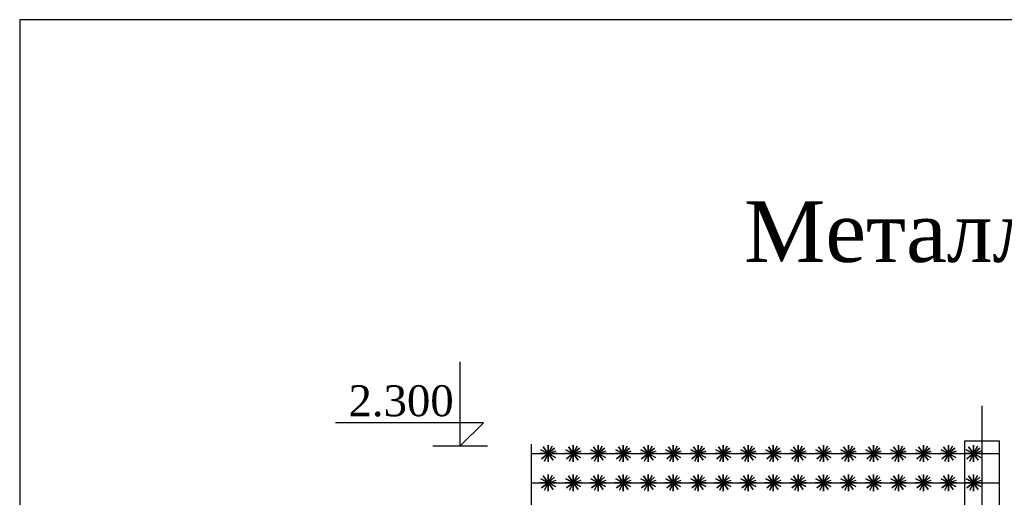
# Model space of a CAD drawing. Header units: inches. Extents: x 9403 to 10041, y 45 to 1090.
# Tile 7 of 41: x 9513 to 9577, y 370 to 400. Entities that reach past the tile are written whole.
import ezdxf
from ezdxf.enums import TextEntityAlignment as Align

# ---------------------------------------------------------------- set-up
doc = ezdxf.new("R2010")
doc.units = ezdxf.units.IN
doc.header["$MEASUREMENT"] = 0
doc.layers.add('Водопровод 2', color=7, linetype='Continuous')
doc.styles.add('TIEMS', font='times.ttf')

msp = doc.modelspace()

# ---------------------------------------------------------------- linework, layer by layer
for p, q in [((9541.394, 372.9), (9541.394, 378.327)), ((9542.895, 374.406), (9533.335, 374.406)), ((9541.394, 372.9), (9542.895, 374.406)), ((9539.628, 372.9), (9543.161, 372.9))]:
    msp.add_line(p, q)
at = {"color": 3}
msp.add_line((9545.993, 323.377), (9545.993, 373.027), dxfattribs=at)
at = {"linetype": 'ByBlock'}
msp.add_lwpolyline([(9575.112, 363.446), (9575.112, 375.489)], dxfattribs=at)
for points in [[(9547.071, 372.412), (9547.479, 372.765), (9547.071, 372.412), (9546.758, 372.851), (9547.071, 372.412), (9546.647, 372.081), (9547.071, 372.412), (9547.385, 371.974), (9547.071, 372.412), (9547.61, 372.412), (9546.533, 372.412), (9547.071, 372.412), (9547.071, 371.874), (9547.071, 372.951), (9547.071, 372.412), (9547.55, 372.166), (9546.593, 372.659), (9547.071, 372.412), (9546.841, 371.926), (9547.071, 372.412), (9547.329, 372.886), (9547.071, 372.412), (9547.582, 372.584)], [(9548.688, 372.412), (9549.095, 372.765), (9548.688, 372.412), (9548.375, 372.851), (9548.688, 372.412), (9548.263, 372.081), (9548.688, 372.412), (9549.001, 371.974), (9548.688, 372.412), (9549.226, 372.412), (9548.149, 372.412), (9548.688, 372.412), (9548.688, 371.874), (9548.688, 372.951), (9548.688, 372.412), (9549.166, 372.166), (9548.209, 372.659), (9548.688, 372.412), (9548.457, 371.926), (9548.688, 372.412), (9548.945, 372.886), (9548.688, 372.412), (9549.198, 372.584)], [(9550.304, 372.412), (9550.711, 372.765), (9550.304, 372.412), (9549.991, 372.851), (9550.304, 372.412), (9549.879, 372.081), (9550.304, 372.412), (9550.617, 371.974), (9550.304, 372.412), (9550.842, 372.412), (9549.765, 372.412), (9550.304, 372.412), (9550.304, 371.874), (9550.304, 372.951), (9550.304, 372.412), (9550.783, 372.166), (9549.825, 372.659), (9550.304, 372.412), (9550.073, 371.926), (9550.304, 372.412), (9550.561, 372.886), (9550.304, 372.412), (9550.814, 372.584)], [(9551.92, 372.412), (9552.328, 372.765), (9551.92, 372.412), (9551.607, 372.851), (9551.92, 372.412), (9551.495, 372.081), (9551.92, 372.412), (9552.233, 371.974), (9551.92, 372.412), (9552.459, 372.412), (9551.381, 372.412), (9551.92, 372.412), (9551.92, 371.874), (9551.92, 372.951), (9551.92, 372.412), (9552.399, 372.166), (9551.441, 372.659), (9551.92, 372.412), (9551.689, 371.926), (9551.92, 372.412), (9552.177, 372.886), (9551.92, 372.412), (9552.431, 372.584)], [(9553.536, 372.412), (9553.944, 372.765), (9553.536, 372.412), (9553.223, 372.851), (9553.536, 372.412), (9553.111, 372.081), (9553.536, 372.412), (9553.849, 371.974), (9553.536, 372.412), (9554.075, 372.412), (9552.997, 372.412), (9553.536, 372.412), (9553.536, 371.874), (9553.536, 372.951), (9553.536, 372.412), (9554.015, 372.166), (9553.057, 372.659), (9553.536, 372.412), (9553.306, 371.926), (9553.536, 372.412), (9553.793, 372.886), (9553.536, 372.412), (9554.047, 372.584)], [(9555.152, 372.412), (9555.56, 372.765), (9555.152, 372.412), (9554.839, 372.851), (9555.152, 372.412), (9554.728, 372.081), (9555.152, 372.412), (9555.465, 371.974), (9555.152, 372.412), (9555.691, 372.412), (9554.614, 372.412), (9555.152, 372.412), (9555.152, 371.874), (9555.152, 372.951), (9555.152, 372.412), (9555.631, 372.166), (9554.673, 372.659), (9555.152, 372.412), (9554.922, 371.926), (9555.152, 372.412), (9555.41, 372.886), (9555.152, 372.412), (9555.663, 372.584)], [(9556.768, 372.412), (9557.176, 372.765), (9556.768, 372.412), (9556.455, 372.851), (9556.768, 372.412), (9556.344, 372.081), (9556.768, 372.412), (9557.082, 371.974), (9556.768, 372.412), (9557.307, 372.412), (9556.23, 372.412), (9556.768, 372.412), (9556.768, 371.874), (9556.768, 372.951), (9556.768, 372.412), (9557.247, 372.166), (9556.29, 372.659), (9556.768, 372.412), (9556.538, 371.926), (9556.768, 372.412), (9557.026, 372.886), (9556.768, 372.412), (9557.279, 372.584)], [(9558.385, 372.412), (9558.792, 372.765), (9558.385, 372.412), (9558.072, 372.851), (9558.385, 372.412), (9557.96, 372.081), (9558.385, 372.412), (9558.698, 371.974), (9558.385, 372.412), (9558.923, 372.412), (9557.846, 372.412), (9558.385, 372.412), (9558.385, 371.874), (9558.385, 372.951), (9558.385, 372.412), (9558.863, 372.166), (9557.906, 372.659), (9558.385, 372.412), (9558.154, 371.926), (9558.385, 372.412), (9558.642, 372.886), (9558.385, 372.412), (9558.895, 372.584)], [(9560.001, 372.412), (9560.408, 372.765), (9560.001, 372.412), (9559.688, 372.851), (9560.001, 372.412), (9559.576, 372.081), (9560.001, 372.412), (9560.314, 371.974), (9560.001, 372.412), (9560.54, 372.412), (9559.462, 372.412), (9560.001, 372.412), (9560.001, 371.874), (9560.001, 372.951), (9560.001, 372.412), (9560.48, 372.166), (9559.522, 372.659), (9560.001, 372.412), (9559.77, 371.926), (9560.001, 372.412), (9560.258, 372.886), (9560.001, 372.412), (9560.511, 372.584)], [(9561.617, 372.412), (9562.025, 372.765), (9561.617, 372.412), (9561.304, 372.851), (9561.617, 372.412), (9561.192, 372.081), (9561.617, 372.412), (9561.93, 371.974), (9561.617, 372.412), (9562.156, 372.412), (9561.078, 372.412), (9561.617, 372.412), (9561.617, 371.874), (9561.617, 372.951), (9561.617, 372.412), (9562.096, 372.166), (9561.138, 372.659), (9561.617, 372.412), (9561.386, 371.926), (9561.617, 372.412), (9561.874, 372.886), (9561.617, 372.412), (9562.128, 372.584)], [(9563.233, 372.412), (9563.641, 372.765), (9563.233, 372.412), (9562.92, 372.851), (9563.233, 372.412), (9562.808, 372.081), (9563.233, 372.412), (9563.546, 371.974), (9563.233, 372.412), (9563.772, 372.412), (9562.694, 372.412), (9563.233, 372.412), (9563.233, 371.874), (9563.233, 372.951), (9563.233, 372.412), (9563.712, 372.166), (9562.754, 372.659), (9563.233, 372.412), (9563.003, 371.926), (9563.233, 372.412), (9563.49, 372.886), (9563.233, 372.412), (9563.744, 372.584)], [(9564.849, 372.412), (9565.257, 372.765), (9564.849, 372.412), (9564.536, 372.851), (9564.849, 372.412), (9564.425, 372.081), (9564.849, 372.412), (9565.162, 371.974), (9564.849, 372.412), (9565.388, 372.412), (9564.311, 372.412), (9564.849, 372.412), (9564.849, 371.874), (9564.849, 372.951), (9564.849, 372.412), (9565.328, 372.166), (9564.37, 372.659), (9564.849, 372.412), (9564.619, 371.926), (9564.849, 372.412), (9565.107, 372.886), (9564.849, 372.412), (9565.36, 372.584)], [(9566.465, 372.412), (9566.873, 372.765), (9566.465, 372.412), (9566.152, 372.851), (9566.465, 372.412), (9566.041, 372.081), (9566.465, 372.412), (9566.779, 371.974), (9566.465, 372.412), (9567.004, 372.412), (9565.927, 372.412), (9566.465, 372.412), (9566.465, 371.874), (9566.465, 372.951), (9566.465, 372.412), (9566.944, 372.166), (9565.987, 372.659), (9566.465, 372.412), (9566.235, 371.926), (9566.465, 372.412), (9566.723, 372.886), (9566.465, 372.412), (9566.976, 372.584)], [(9568.082, 372.412), (9568.489, 372.765), (9568.082, 372.412), (9567.769, 372.851), (9568.082, 372.412), (9567.657, 372.081), (9568.082, 372.412), (9568.395, 371.974), (9568.082, 372.412), (9568.62, 372.412), (9567.543, 372.412), (9568.082, 372.412), (9568.082, 371.874), (9568.082, 372.951), (9568.082, 372.412), (9568.56, 372.166), (9567.603, 372.659), (9568.082, 372.412), (9567.851, 371.926), (9568.082, 372.412), (9568.339, 372.886), (9568.082, 372.412), (9568.592, 372.584)], [(9569.698, 372.412), (9570.105, 372.765), (9569.698, 372.412), (9569.385, 372.851), (9569.698, 372.412), (9569.273, 372.081), (9569.698, 372.412), (9570.011, 371.974), (9569.698, 372.412), (9570.237, 372.412), (9569.159, 372.412), (9569.698, 372.412), (9569.698, 371.874), (9569.698, 372.951), (9569.698, 372.412), (9570.177, 372.166), (9569.219, 372.659), (9569.698, 372.412), (9569.467, 371.926), (9569.698, 372.412), (9569.955, 372.886), (9569.698, 372.412), (9570.208, 372.584)], [(9571.314, 372.412), (9571.722, 372.765), (9571.314, 372.412), (9571.001, 372.851), (9571.314, 372.412), (9570.889, 372.081), (9571.314, 372.412), (9571.627, 371.974), (9571.314, 372.412), (9571.853, 372.412), (9570.775, 372.412), (9571.314, 372.412), (9571.314, 371.874), (9571.314, 372.951), (9571.314, 372.412), (9571.793, 372.166), (9570.835, 372.659), (9571.314, 372.412), (9571.083, 371.926), (9571.314, 372.412), (9571.571, 372.886), (9571.314, 372.412), (9571.825, 372.584)], [(9572.93, 372.412), (9573.338, 372.765), (9572.93, 372.412), (9572.617, 372.851), (9572.93, 372.412), (9572.505, 372.081), (9572.93, 372.412), (9573.243, 371.974), (9572.93, 372.412), (9573.469, 372.412), (9572.391, 372.412), (9572.93, 372.412), (9572.93, 371.874), (9572.93, 372.951), (9572.93, 372.412), (9573.409, 372.166), (9572.451, 372.659), (9572.93, 372.412), (9572.7, 371.926), (9572.93, 372.412), (9573.187, 372.886), (9572.93, 372.412), (9573.441, 372.584)], [(9574.546, 372.412), (9574.954, 372.765), (9574.546, 372.412), (9574.233, 372.851), (9574.546, 372.412), (9574.122, 372.081), (9574.546, 372.412), (9574.859, 371.974), (9574.546, 372.412), (9575.085, 372.412), (9574.008, 372.412), (9574.546, 372.412), (9574.546, 371.874), (9574.546, 372.951), (9574.546, 372.412), (9575.025, 372.166), (9574.067, 372.659), (9574.546, 372.412), (9574.316, 371.926), (9574.546, 372.412), (9574.804, 372.886), (9574.546, 372.412), (9575.057, 372.584)], [(9545.993, 372.412), (9576.232, 372.412)], [(9547.071, 370.527), (9547.479, 370.879), (9547.071, 370.527), (9546.758, 370.965), (9547.071, 370.527), (9546.647, 370.196), (9547.071, 370.527), (9547.385, 370.089), (9547.071, 370.527), (9547.61, 370.527), (9546.533, 370.527), (9547.071, 370.527), (9547.071, 369.988), (9547.071, 371.066), (9547.071, 370.527), (9547.55, 370.28), (9546.593, 370.774), (9547.071, 370.527), (9546.841, 370.04), (9547.071, 370.527), (9547.329, 371), (9547.071, 370.527), (9547.582, 370.699)], [(9548.688, 370.527), (9549.095, 370.879), (9548.688, 370.527), (9548.375, 370.965), (9548.688, 370.527), (9548.263, 370.196), (9548.688, 370.527), (9549.001, 370.089), (9548.688, 370.527), (9549.226, 370.527), (9548.149, 370.527), (9548.688, 370.527), (9548.688, 369.988), (9548.688, 371.066), (9548.688, 370.527), (9549.166, 370.28), (9548.209, 370.774), (9548.688, 370.527), (9548.457, 370.04), (9548.688, 370.527), (9548.945, 371), (9548.688, 370.527), (9549.198, 370.699)], [(9550.304, 370.527), (9550.711, 370.879), (9550.304, 370.527), (9549.991, 370.965), (9550.304, 370.527), (9549.879, 370.196), (9550.304, 370.527), (9550.617, 370.089), (9550.304, 370.527), (9550.842, 370.527), (9549.765, 370.527), (9550.304, 370.527), (9550.304, 369.988), (9550.304, 371.066), (9550.304, 370.527), (9550.783, 370.28), (9549.825, 370.774), (9550.304, 370.527), (9550.073, 370.04), (9550.304, 370.527), (9550.561, 371), (9550.304, 370.527), (9550.814, 370.699)], [(9551.92, 370.527), (9552.328, 370.879), (9551.92, 370.527), (9551.607, 370.965), (9551.92, 370.527), (9551.495, 370.196), (9551.92, 370.527), (9552.233, 370.089), (9551.92, 370.527), (9552.459, 370.527), (9551.381, 370.527), (9551.92, 370.527), (9551.92, 369.988), (9551.92, 371.066), (9551.92, 370.527), (9552.399, 370.28), (9551.441, 370.774), (9551.92, 370.527), (9551.689, 370.04), (9551.92, 370.527), (9552.177, 371), (9551.92, 370.527), (9552.431, 370.699)], [(9553.536, 370.527), (9553.944, 370.879), (9553.536, 370.527), (9553.223, 370.965), (9553.536, 370.527), (9553.111, 370.196), (9553.536, 370.527), (9553.849, 370.089), (9553.536, 370.527), (9554.075, 370.527), (9552.997, 370.527), (9553.536, 370.527), (9553.536, 369.988), (9553.536, 371.066), (9553.536, 370.527), (9554.015, 370.28), (9553.057, 370.774), (9553.536, 370.527), (9553.306, 370.04), (9553.536, 370.527), (9553.793, 371), (9553.536, 370.527), (9554.047, 370.699)], [(9555.152, 370.527), (9555.56, 370.879), (9555.152, 370.527), (9554.839, 370.965), (9555.152, 370.527), (9554.728, 370.196), (9555.152, 370.527), (9555.465, 370.089), (9555.152, 370.527), (9555.691, 370.527), (9554.614, 370.527), (9555.152, 370.527), (9555.152, 369.988), (9555.152, 371.066), (9555.152, 370.527), (9555.631, 370.28), (9554.673, 370.774), (9555.152, 370.527), (9554.922, 370.04), (9555.152, 370.527), (9555.41, 371), (9555.152, 370.527), (9555.663, 370.699)], [(9556.768, 370.527), (9557.176, 370.879), (9556.768, 370.527), (9556.455, 370.965), (9556.768, 370.527), (9556.344, 370.196), (9556.768, 370.527), (9557.082, 370.089), (9556.768, 370.527), (9557.307, 370.527), (9556.23, 370.527), (9556.768, 370.527), (9556.768, 369.988), (9556.768, 371.066), (9556.768, 370.527), (9557.247, 370.28), (9556.29, 370.774), (9556.768, 370.527), (9556.538, 370.04), (9556.768, 370.527), (9557.026, 371), (9556.768, 370.527), (9557.279, 370.699)], [(9558.385, 370.527), (9558.792, 370.879), (9558.385, 370.527), (9558.072, 370.965), (9558.385, 370.527), (9557.96, 370.196), (9558.385, 370.527), (9558.698, 370.089), (9558.385, 370.527), (9558.923, 370.527), (9557.846, 370.527), (9558.385, 370.527), (9558.385, 369.988), (9558.385, 371.066), (9558.385, 370.527), (9558.863, 370.28), (9557.906, 370.774), (9558.385, 370.527), (9558.154, 370.04), (9558.385, 370.527), (9558.642, 371), (9558.385, 370.527), (9558.895, 370.699)], [(9560.001, 370.527), (9560.408, 370.879), (9560.001, 370.527), (9559.688, 370.965), (9560.001, 370.527), (9559.576, 370.196), (9560.001, 370.527), (9560.314, 370.089), (9560.001, 370.527), (9560.54, 370.527), (9559.462, 370.527), (9560.001, 370.527), (9560.001, 369.988), (9560.001, 371.066), (9560.001, 370.527), (9560.48, 370.28), (9559.522, 370.774), (9560.001, 370.527), (9559.77, 370.04), (9560.001, 370.527), (9560.258, 371), (9560.001, 370.527), (9560.511, 370.699)], [(9561.617, 370.527), (9562.025, 370.879), (9561.617, 370.527), (9561.304, 370.965), (9561.617, 370.527), (9561.192, 370.196), (9561.617, 370.527), (9561.93, 370.089), (9561.617, 370.527), (9562.156, 370.527), (9561.078, 370.527), (9561.617, 370.527), (9561.617, 369.988), (9561.617, 371.066), (9561.617, 370.527), (9562.096, 370.28), (9561.138, 370.774), (9561.617, 370.527), (9561.386, 370.04), (9561.617, 370.527), (9561.874, 371), (9561.617, 370.527), (9562.128, 370.699)], [(9563.233, 370.527), (9563.641, 370.879), (9563.233, 370.527), (9562.92, 370.965), (9563.233, 370.527), (9562.808, 370.196), (9563.233, 370.527), (9563.546, 370.089), (9563.233, 370.527), (9563.772, 370.527), (9562.694, 370.527), (9563.233, 370.527), (9563.233, 369.988), (9563.233, 371.066), (9563.233, 370.527), (9563.712, 370.28), (9562.754, 370.774), (9563.233, 370.527), (9563.003, 370.04), (9563.233, 370.527), (9563.49, 371), (9563.233, 370.527), (9563.744, 370.699)], [(9564.849, 370.527), (9565.257, 370.879), (9564.849, 370.527), (9564.536, 370.965), (9564.849, 370.527), (9564.425, 370.196), (9564.849, 370.527), (9565.162, 370.089), (9564.849, 370.527), (9565.388, 370.527), (9564.311, 370.527), (9564.849, 370.527), (9564.849, 369.988), (9564.849, 371.066), (9564.849, 370.527), (9565.328, 370.28), (9564.37, 370.774), (9564.849, 370.527), (9564.619, 370.04), (9564.849, 370.527), (9565.107, 371), (9564.849, 370.527), (9565.36, 370.699)], [(9566.465, 370.527), (9566.873, 370.879), (9566.465, 370.527), (9566.152, 370.965), (9566.465, 370.527), (9566.041, 370.196), (9566.465, 370.527), (9566.779, 370.089), (9566.465, 370.527), (9567.004, 370.527), (9565.927, 370.527), (9566.465, 370.527), (9566.465, 369.988), (9566.465, 371.066), (9566.465, 370.527), (9566.944, 370.28), (9565.987, 370.774), (9566.465, 370.527), (9566.235, 370.04), (9566.465, 370.527), (9566.723, 371), (9566.465, 370.527), (9566.976, 370.699)], [(9568.082, 370.527), (9568.489, 370.879), (9568.082, 370.527), (9567.769, 370.965), (9568.082, 370.527), (9567.657, 370.196), (9568.082, 370.527), (9568.395, 370.089), (9568.082, 370.527), (9568.62, 370.527), (9567.543, 370.527), (9568.082, 370.527), (9568.082, 369.988), (9568.082, 371.066), (9568.082, 370.527), (9568.56, 370.28), (9567.603, 370.774), (9568.082, 370.527), (9567.851, 370.04), (9568.082, 370.527), (9568.339, 371), (9568.082, 370.527), (9568.592, 370.699)], [(9569.698, 370.527), (9570.105, 370.879), (9569.698, 370.527), (9569.385, 370.965), (9569.698, 370.527), (9569.273, 370.196), (9569.698, 370.527), (9570.011, 370.089), (9569.698, 370.527), (9570.237, 370.527), (9569.159, 370.527), (9569.698, 370.527), (9569.698, 369.988), (9569.698, 371.066), (9569.698, 370.527), (9570.177, 370.28), (9569.219, 370.774), (9569.698, 370.527), (9569.467, 370.04), (9569.698, 370.527), (9569.955, 371), (9569.698, 370.527), (9570.208, 370.699)], [(9571.314, 370.527), (9571.722, 370.879), (9571.314, 370.527), (9571.001, 370.965), (9571.314, 370.527), (9570.889, 370.196), (9571.314, 370.527), (9571.627, 370.089), (9571.314, 370.527), (9571.853, 370.527), (9570.775, 370.527), (9571.314, 370.527), (9571.314, 369.988), (9571.314, 371.066), (9571.314, 370.527), (9571.793, 370.28), (9570.835, 370.774), (9571.314, 370.527), (9571.083, 370.04), (9571.314, 370.527), (9571.571, 371), (9571.314, 370.527), (9571.825, 370.699)], [(9572.93, 370.527), (9573.338, 370.879), (9572.93, 370.527), (9572.617, 370.965), (9572.93, 370.527), (9572.505, 370.196), (9572.93, 370.527), (9573.243, 370.089), (9572.93, 370.527), (9573.469, 370.527), (9572.391, 370.527), (9572.93, 370.527), (9572.93, 369.988), (9572.93, 371.066), (9572.93, 370.527), (9573.409, 370.28), (9572.451, 370.774), (9572.93, 370.527), (9572.7, 370.04), (9572.93, 370.527), (9573.187, 371), (9572.93, 370.527), (9573.441, 370.699)], [(9574.546, 370.527), (9574.954, 370.879), (9574.546, 370.527), (9574.233, 370.965), (9574.546, 370.527), (9574.122, 370.196), (9574.546, 370.527), (9574.859, 370.089), (9574.546, 370.527), (9575.085, 370.527), (9574.008, 370.527), (9574.546, 370.527), (9574.546, 369.988), (9574.546, 371.066), (9574.546, 370.527), (9575.025, 370.28), (9574.067, 370.774), (9574.546, 370.527), (9574.316, 370.04), (9574.546, 370.527), (9574.804, 371), (9574.546, 370.527), (9575.057, 370.699)], [(9545.993, 370.527), (9576.232, 370.527)]]:
    msp.add_lwpolyline(points)
at = {"color": 5, "lineweight": 30}
for points in [[(9573.992, 363.446), (9573.992, 373.229), (9576.232, 373.229)], [(9576.232, 363.446), (9576.232, 373.229)]]:
    msp.add_lwpolyline(points, dxfattribs=at)
at = {"layer": 'Водопровод 2', "linetype": 'Continuous'}
msp.add_lwpolyline([(9512.931, 113.444), (9907.931, 113.444), (9907.931, 400.444), (9512.931, 400.444)], close=True, dxfattribs=at)

# ---------------------------------------------------------------- texts
at = {"color": 7, "linetype": 'Continuous', "style": 'TIEMS'}
msp.add_text('Металлическая ограда из сетчатых панелей', height=3.92, dxfattribs=at).set_placement((9614.721, 384.792), align=Align.CENTER)
at = {"insert": (9534.173, 374.779), "char_height": 2, "width": 3.22691, "attachment_point": 7}
msp.add_mtext('{\\fSylfaen|b0|i0|c204|p18;2.300}', dxfattribs=at)

doc.saveas('drawing.dxf')
